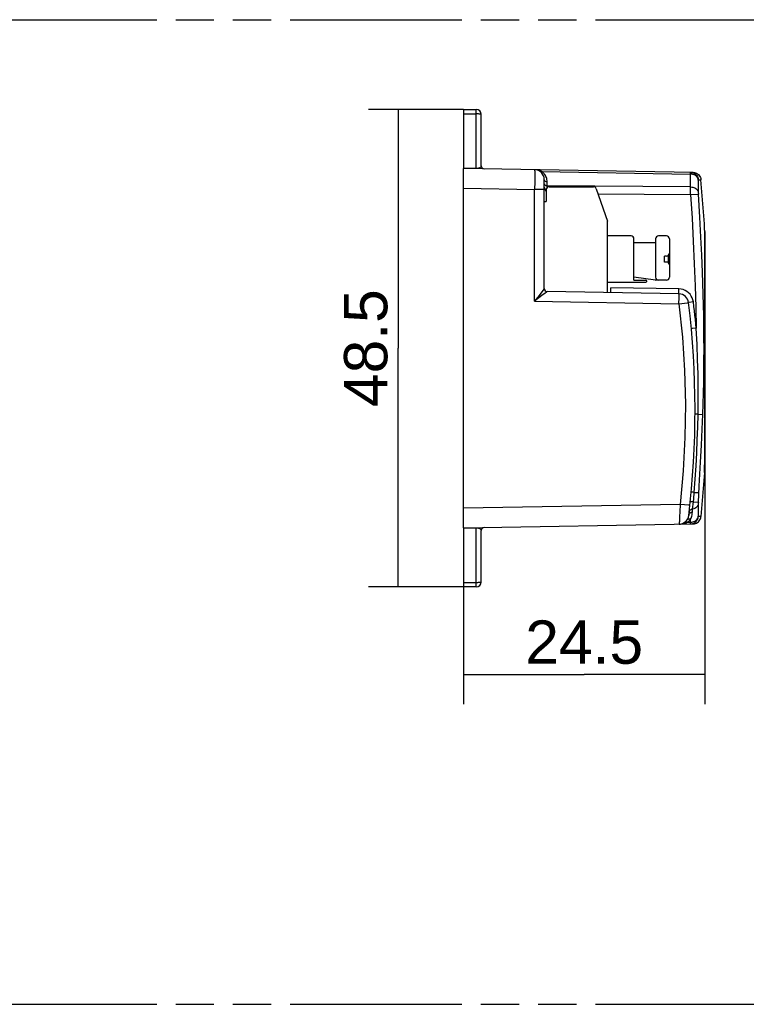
# Model space of a CAD drawing. Header units: millimetres. Extents: x 0 to 210, y 0 to 297.
# Tile 7 of 13: x 98 to 135, y 133 to 183. Entities that reach past the tile are written whole.
import ezdxf
from ezdxf.enums import TextEntityAlignment as Align

# ---------------------------------------------------------------- set-up
doc = ezdxf.new("R2010")
doc.units = ezdxf.units.MM
doc.header["$LTSCALE"] = 19.36
doc.linetypes.add('PHANTOM', pattern=[0.8, 0.45, -0.05, 0.1, -0.05, 0.1, -0.05])
doc.layers.get('0').update_dxf_attribs({"linetype": 'CONTINUOUS'})
doc.layers.add('DEFAULT_3', color=7, linetype='PHANTOM')
doc.layers.add('Z_DIM_2D', color=7, linetype='CONTINUOUS')
doc.styles.add('TEXTSTYLE_3', font='helveticaneueltw1g-ltcn.otf')
doc.dimstyles.new('DIMSTYLE_1', dxfattribs={"dimtxt": 2.2, "dimasz": 3.5, "dimexe": 1.5, "dimexo": 0, "dimgap": 0.55, "dimtad": 1, "dimdec": 3, "dimlfac": 2, "dimdsep": 46, "dimtxsty": 'TEXTSTYLE_3', "dimcen": 0.09, "dimclrt": 5, "dimadec": 0, "dimazin": 0, "dimtp": 0.3, "dimtm": 0.3, "dimtfac": 1, "dimtdec": 3, "dimtofl": 0, "dimtmove": 0, "dimatfit": 3, "dimfxl": 0, "dimtolj": 1, "dimarcsym": 0})
doc.dimstyles.new('DIMSTYLE_2', dxfattribs={"dimtxt": 2.2, "dimasz": 3.5, "dimexe": 1.5, "dimexo": 0, "dimgap": 0.55, "dimtad": 1, "dimdec": 3, "dimlfac": 2, "dimdsep": 46, "dimtxsty": 'TEXTSTYLE_3', "dimcen": 0.09, "dimclrt": 5, "dimadec": 0, "dimazin": 0, "dimtp": 0.2, "dimtm": 0.2, "dimtfac": 1, "dimtdec": 3, "dimtofl": 0, "dimtmove": 0, "dimatfit": 3, "dimfxl": 0, "dimtolj": 1, "dimarcsym": 0})

# ---------------------------------------------------------------- blocks, each defined once
blk = doc.blocks.new('*D2')
at = {"layer": 'Z_DIM_2D', "color": 2, "linetype": 'Continuous'}
for p, q in [((133.125, 166), (133.125, 147.923)), ((120.875, 154.106), (120.875, 147.923)), ((120.875, 149.423), (127, 149.423)), ((133.125, 149.423), (127, 149.423))]:
    blk.add_line(p, q, dxfattribs=at)
at = {"layer": 'Z_DIM_2D', "color": 5, "linetype": 'Continuous', "style": 'TEXTSTYLE_3'}
blk.add_text('24.5', height=2.2, dxfattribs=at).set_placement((127, 149.973), align=Align.CENTER)
blk = doc.blocks.new('_NONE')
blk = doc.blocks.new('*D4')
at = {"layer": 'Z_DIM_2D', "color": 2, "linetype": 'Continuous'}
for p, q in [((120.875, 178.125), (116.06, 178.125)), ((117.56, 178.125), (117.56, 166)), ((117.56, 153.875), (117.56, 166)), ((120.875, 153.875), (116.06, 153.875))]:
    blk.add_line(p, q, dxfattribs=at)
at = {"layer": 'Z_DIM_2D', "color": 5, "linetype": 'Continuous', "style": 'TEXTSTYLE_3'}
blk.add_text('48.5', height=2.2, rotation=90, dxfattribs=at).set_placement((117.01, 166), align=Align.CENTER)

msp = doc.modelspace()

# ---------------------------------------------------------------- linework, layer by layer
at = {"color": 7, "linetype": 'Continuous'}
for p, q in [((120.875, 178.125), (120.875, 175.13132)), ((120.875, 178.125), (121.525, 178.125)), ((121.775, 175.2567), (121.775, 177.875)), ((120.875, 156.875), (120.875, 175.125)), ((132.53229, 174.92152), (120.875, 175.125)), ((124.975, 169.02238), (124.975, 174.56208)), ((133.10093, 172.30588), (132.92408, 174.55297)), ((125.05918, 173.98186), (125.04149, 174.01901)), ((125.075, 174.05), (125.075, 173.45)), ((125.225, 174.2), (127.46786, 174.2)), ((127.60975, 174.09865), (128.175, 172.45)), ((125.075, 173.95064), (125.05918, 173.98186)), ((124.975, 173.45), (125.075, 173.45)), ((128.175, 168.81914), (128.175, 172.45)), ((129.375, 171.7), (128.175, 171.7)), ((129.525, 169.45), (129.525, 171.55)), ((130.625, 171.55), (130.625, 169.6)), ((131.175, 171.7), (130.775, 171.7)), ((131.325, 171.55), (131.325, 169.6)), ((133.10116, 171.99166), (133.10116, 160.0751)), ((133.125, 171.925), (133.125, 160.075)), ((130.625, 171.35), (129.525, 171.35)), ((131.075, 170.375), (131.075, 170.675)), ((131.175, 170.675), (131.075, 170.675)), ((131.175, 170.375), (131.075, 170.375)), ((130.61491, 169.45138), (129.525, 169.6)), ((128.175, 169.35), (130.135, 169.35)), ((128.35, 168.81609), (128.35, 169.06605)), ((129.525, 169.45), (130.135, 169.45)), ((130.175, 169.39), (130.175, 169.41)), ((131.175, 169.45), (130.63518, 169.45)), ((131.8087, 168.75572), (125.12238, 168.87243)), ((133.10093, 159.69412), (132.92408, 157.44703)), ((120.875, 156.875), (132.53229, 157.07848)), ((120.875, 156.86867), (120.875, 153.875)), ((121.775, 154.125), (121.775, 156.7433)), ((121.525, 153.875), (120.875, 153.875))]:
    msp.add_line(p, q, dxfattribs=at)
at = {"color": 9, "linetype": 'Continuous'}
for p, q in [((121.525, 175.11941), (121.525, 178.125)), ((120.875, 177.89352), (121.525, 177.89352)), ((124.48734, 174.76912), (124.4864, 174.44477)), ((124.48692, 174.92801), (124.48734, 174.76912)), ((124.83988, 174.97306), (124.78767, 174.99796)), ((124.83988, 174.97306), (132.39859, 174.84009)), ((132.39859, 174.18799), (132.39859, 174.84009)), ((132.79037, 174.53328), (132.79037, 173.90385)), ((132.79168, 174.55011), (132.92408, 174.55297)), ((120.875, 174.12515), (124.48373, 174.06216)), ((124.4864, 174.44477), (124.48373, 174.06216)), ((124.48373, 168.38365), (124.48373, 174.06216)), ((124.975, 174.06216), (124.48373, 174.06216)), ((125.12217, 174.15872), (125.12238, 174.44425)), ((132.39859, 174.18799), (125.12238, 174.24571)), ((132.40142, 173.80253), (132.39858, 174.18797)), ((127.69807, 173.84105), (132.40142, 173.80253)), ((132.40143, 173.80254), (132.79321, 173.82659)), ((132.86122, 172.65867), (132.79321, 173.82658)), ((132.9157, 171.64442), (132.86122, 172.65867)), ((133.10116, 171.99166), (133.10093, 172.30588)), ((132.96063, 170.72082), (132.9157, 171.64442)), ((131.275, 170.3368), (131.275, 170.7132)), ((132.99778, 169.85483), (132.96063, 170.72082)), ((133.01877, 169.2956), (132.99778, 169.85483)), ((131.80868, 169.00568), (128.35, 169.06605)), ((133.0369, 168.74219), (133.01877, 169.2956)), ((124.71046, 168.67459), (124.48373, 168.38365)), ((124.85736, 168.66701), (124.48373, 168.38365)), ((124.9051, 168.92721), (124.71046, 168.67459)), ((125.01628, 168.7887), (124.85736, 168.66701)), ((124.95044, 168.98733), (124.9051, 168.92721)), ((124.98379, 168.97169), (124.98621, 168.96539)), ((124.98621, 168.96539), (124.99924, 168.94074)), ((124.99978, 168.93972), (125.01799, 168.9172)), ((125.07369, 168.83315), (125.01628, 168.7887)), ((125.01799, 168.9172), (125.04018, 168.8986)), ((125.04018, 168.8986), (125.06458, 168.88515)), ((125.09845, 168.85257), (125.07369, 168.83315)), ((131.80688, 168.82633), (131.80715, 168.88899)), ((131.8117, 168.48275), (131.8123, 168.60929)), ((133.05213, 168.18954), (133.0369, 168.74219)), ((124.48373, 168.38365), (131.80869, 168.25579)), ((131.80869, 168.25579), (132.24026, 168.30869)), ((132.24026, 168.30869), (132.28988, 168.31503)), ((132.28988, 168.31503), (132.29931, 168.31643)), ((132.32291, 168.31944), (132.29931, 168.31643)), ((132.54014, 168.34608), (132.32291, 168.31944)), ((133.06427, 167.63539), (133.05213, 168.18954)), ((133.07311, 167.07806), (133.06427, 167.63539)), ((132.6821, 167.01057), (132.4862, 166.99251)), ((133.07841, 166.51649), (133.07311, 167.07806)), ((132.44065, 166.98817), (132.4375, 166.98782)), ((132.4862, 166.99251), (132.44065, 166.98817)), ((133.07998, 165.9527), (133.07841, 166.51649)), ((133.07778, 165.39032), (133.07998, 165.9527)), ((133.07189, 164.82967), (133.07778, 165.39032)), ((133.06244, 164.2706), (133.07189, 164.82967)), ((133.04973, 163.71557), (133.06244, 164.2706)), ((133.03415, 163.16812), (133.04973, 163.71557)), ((133.01621, 162.63241), (133.03415, 163.16812)), ((132.71442, 162.64112), (132.66647, 162.6407)), ((132.77554, 162.64128), (132.71442, 162.64112)), ((132.77557, 162.64127), (133.01621, 162.63241)), ((132.98697, 161.88077), (133.01621, 162.63241)), ((132.95082, 161.06838), (132.98697, 161.88077)), ((132.90805, 160.20789), (132.95082, 161.06838)), ((132.84174, 158.99839), (132.90805, 160.20789)), ((133.10093, 159.69412), (133.10116, 160.0751)), ((132.55479, 158.35214), (132.58154, 158.67833)), ((132.58154, 158.67833), (132.82237, 158.66384)), ((132.79238, 158.15864), (132.84174, 158.99839)), ((131.87438, 158.06684), (120.875, 157.87485)), ((131.87438, 158.06685), (131.85589, 157.68374)), ((132.31111, 158.01907), (131.87412, 158.06687)), ((132.50285, 157.82415), (132.54078, 158.18902)), ((132.54078, 158.18902), (132.79321, 158.17341)), ((132.54079, 158.18902), (132.55479, 158.35214)), ((132.79037, 158.09616), (132.79037, 157.46672)), ((131.85589, 157.68374), (131.84383, 157.45743)), ((132.4911, 157.66706), (132.50286, 157.82413)), ((132.1701, 157.1317), (132.23066, 157.15701)), ((132.23063, 157.157), (132.2612, 157.17875)), ((132.23063, 157.157), (132.39859, 157.15995)), ((132.2612, 157.17875), (132.29077, 157.20216)), ((132.39859, 157.15995), (132.39859, 157.31295)), ((132.92408, 157.44703), (132.79168, 157.44989)), ((120.875, 156.86867), (121.53118, 156.88073)), ((121.525, 153.875), (121.525, 156.88059)), ((120.875, 154.10648), (121.525, 154.10648))]:
    msp.add_line(p, q, dxfattribs=at)
for points in [[(121.775, 177.875), (121.77192, 177.8779), (121.76276, 177.88072), (121.74775, 177.88341), (121.72725, 177.88588), (121.70178, 177.88809), (121.67195, 177.88998), (121.6385, 177.8915), (121.60225, 177.89261), (121.56411, 177.89329), (121.525, 177.89352)], [(121.61724, 175.12815), (121.61154, 175.12691), (121.60582, 175.12577), (121.60005, 175.12471), (121.59422, 175.12375), (121.58833, 175.12287), (121.58233, 175.12208), (121.57623, 175.12137), (121.56996, 175.12076), (121.56358, 175.12024), (121.5571, 175.11982), (121.55056, 175.11952), (121.54401, 175.11933), (121.53752, 175.11925), (121.53119, 175.11927), (120.875, 175.13132)], [(121.775, 175.2567), (121.77433, 175.24722), (121.7725, 175.23849), (121.76978, 175.2303), (121.76635, 175.22263), (121.76236, 175.21548), (121.75792, 175.20879), (121.75314, 175.20253), (121.74808, 175.19667), (121.74281, 175.19118), (121.73737, 175.18603), (121.73181, 175.1812), (121.72616, 175.17667), (121.72043, 175.17242), (121.71466, 175.16843), (121.70886, 175.16468), (121.70305, 175.16116), (121.69723, 175.15785), (121.69141, 175.15475), (121.68561, 175.15183), (121.67982, 175.14909), (121.67405, 175.14652), (121.6683, 175.1441), (121.66257, 175.14183), (121.65687, 175.1397), (121.65118, 175.13771), (121.64551, 175.13584), (121.63985, 175.13408), (121.63421, 175.13244), (121.62856, 175.13091), (121.6229, 175.12948), (121.61724, 175.12815)], [(124.78767, 174.99796), (124.73248, 175.01931), (124.67418, 175.0366), (124.61313, 175.04969), (124.54966, 175.0583), (124.48367, 175.06201)], [(124.48373, 175.06201), (124.48478, 175.05344), (124.48569, 175.02791), (124.4864, 174.98586), (124.48692, 174.92801)], [(124.83988, 174.97307), (124.8246, 174.96746), (124.8095, 174.96412), (124.79506, 174.96317), (124.78145, 174.96461), (124.76887, 174.96843), (124.75769, 174.9745)], [(125.12238, 174.44425), (125.11939, 174.50433), (125.11121, 174.56258), (125.09757, 174.61944), (125.07932, 174.6737), (125.05695, 174.72447), (125.03132, 174.7715), (125.00333, 174.81411), (124.9733, 174.8528), (124.9418, 174.88774), (124.90893, 174.91926), (124.87499, 174.94771), (124.83988, 174.97306)], [(125.12238, 174.44425), (125.09377, 174.44681), (125.06647, 174.45357), (125.0416, 174.46413), (125.01957, 174.47825), (125.00093, 174.49585), (124.98682, 174.51623), (124.97802, 174.53858), (124.975, 174.56209)], [(132.39859, 174.84003), (132.39901, 174.88602), (132.39923, 174.90245), (132.39945, 174.9143), (132.39968, 174.92144), (132.39989, 174.92381)], [(132.79037, 174.53328), (132.78137, 174.582), (132.76413, 174.62842), (132.73956, 174.67139), (132.70795, 174.71091), (132.66925, 174.74683), (132.62419, 174.77803), (132.57345, 174.8037), (132.51811, 174.82301), (132.45941, 174.83528), (132.39859, 174.84005)], [(132.39989, 174.92381), (132.45877, 174.9184), (132.51688, 174.90414), (132.57183, 174.88155), (132.62275, 174.8511), (132.66861, 174.81345), (132.7084, 174.76941), (132.74123, 174.71997), (132.76643, 174.66612), (132.78345, 174.60871), (132.79168, 174.55011)], [(132.79168, 174.55011), (132.79129, 174.5496), (132.79096, 174.54816), (132.79071, 174.54577), (132.79052, 174.54248), (132.79041, 174.53832), (132.79037, 174.53328)], [(124.97777, 174.33878), (124.98589, 174.31773), (124.99889, 174.29847)], [(124.99889, 174.29847), (125.01648, 174.28133), (125.03854, 174.26673), (125.06423, 174.25556), (125.09252, 174.24843), (125.12238, 174.24571)], [(132.39859, 174.18799), (132.45752, 174.18382), (132.51421, 174.17319), (132.56723, 174.15672), (132.61657, 174.13464), (132.66203, 174.10688), (132.70222, 174.07395), (132.73612, 174.03635), (132.76265, 173.99484), (132.78095, 173.95036), (132.79037, 173.90385)], [(132.40142, 173.80253), (132.47219, 172.60068), (132.53405, 171.42674), (132.58764, 170.2807), (132.63104, 169.16262), (132.66231, 168.07258), (132.6821, 167.01056)], [(132.79037, 173.90385), (132.79046, 173.89352), (132.79071, 173.88202), (132.79113, 173.86921), (132.79169, 173.85552), (132.79238, 173.84135), (132.79321, 173.82658)], [(124.975, 169.02231), (124.97241, 169.01805), (124.96436, 169.00641), (124.95044, 168.98733)], [(131.80715, 168.88899), (131.80803, 168.96499), (131.80869, 169.00568)], [(132.54014, 168.34608), (132.51906, 168.45287), (132.48402, 168.55339), (132.43442, 168.64851), (132.37202, 168.73561), (132.29775, 168.81273), (132.21339, 168.87865), (132.12033, 168.93173), (132.02061, 168.97125), (131.91704, 168.99573), (131.80868, 169.00568)], [(125.06561, 168.88458), (125.09365, 168.87564), (125.12234, 168.87236)], [(125.12234, 168.87235), (125.1214, 168.87126), (125.11857, 168.86881), (125.11393, 168.86495), (125.10726, 168.85958), (125.09845, 168.85257)], [(125.12238, 168.87243), (125.12235, 168.87243), (125.12234, 168.87235)], [(131.80995, 168.74955), (131.80806, 168.75883), (131.80755, 168.76789), (131.80719, 168.78227), (131.80697, 168.80173), (131.80688, 168.82633)], [(131.8123, 168.60929), (131.81215, 168.66024), (131.8117, 168.70123), (131.81096, 168.73125), (131.80995, 168.74955)], [(131.80869, 168.25579), (131.80995, 168.334), (131.8117, 168.48275)], [(131.80869, 168.25579), (131.98122, 166.56156), (132.08912, 164.86444), (132.13241, 163.16319), (132.11106, 161.46153), (132.02505, 159.76316), (131.87438, 158.06684)], [(132.6821, 167.01056), (132.66118, 167.23344), (132.63916, 167.4562), (132.61605, 167.67885), (132.59184, 167.90138), (132.56654, 168.12379), (132.54014, 168.34608)], [(132.77554, 162.64128), (132.78316, 163.31545), (132.78294, 164.00122), (132.77457, 164.68882), (132.75629, 165.40692), (132.72563, 166.18408), (132.6821, 167.01046)], [(132.58155, 158.67833), (132.63178, 159.35162), (132.67498, 160.01986), (132.71074, 160.68304), (132.73938, 161.34107), (132.76119, 161.99383), (132.77557, 162.64127)], [(132.66647, 162.6407), (132.6485, 162.64039), (132.63524, 162.64003), (132.62709, 162.63962), (132.62438, 162.63917)], [(132.58155, 158.67833), (132.52022, 158.68464), (132.49451, 158.68742), (132.47267, 158.68988), (132.45509, 158.69196), (132.4421, 158.69365), (132.43404, 158.69493), (132.43137, 158.69572)], [(132.36275, 158.01306), (132.35682, 158.01385), (132.31111, 158.01907)], [(132.54079, 158.18902), (132.50749, 158.19277), (132.47664, 158.19635), (132.44951, 158.19963), (132.42647, 158.20255), (132.408, 158.20505), (132.39451, 158.20707), (132.38626, 158.20859), (132.38357, 158.20954)], [(132.79037, 158.09615), (132.78116, 158.05033), (132.76323, 158.00627), (132.7372, 157.96508), (132.70343, 157.9272), (132.66206, 157.89314), (132.61409, 157.86407), (132.56065, 157.84085), (132.50286, 157.82413)], [(132.79238, 158.15864), (132.79169, 158.14447), (132.79113, 158.13078), (132.79071, 158.11798), (132.79046, 158.10648), (132.79037, 158.09616)], [(132.39133, 157.6316), (132.36465, 157.6123), (132.34196, 157.58955), (132.32409, 157.5639), (132.3116, 157.53584), (132.30506, 157.50654)], [(132.50285, 157.82415), (132.46797, 157.81599), (132.43507, 157.80373), (132.40553, 157.78785), (132.37975, 157.76865), (132.3583, 157.74655), (132.34161, 157.72201), (132.33005, 157.69539), (132.32404, 157.66779)], [(132.4911, 157.66706), (132.45537, 157.65935), (132.42161, 157.64734), (132.39133, 157.6316)], [(132.39859, 157.31295), (132.42171, 157.36431), (132.44189, 157.41903), (132.45923, 157.47675), (132.47336, 157.53738), (132.48393, 157.60088), (132.4911, 157.66706)], [(131.84383, 157.45743), (131.83308, 157.27261), (131.82848, 157.19995), (131.82454, 157.14206), (131.82131, 157.10002), (131.81891, 157.07454), (131.81734, 157.066)], [(131.81735, 157.066), (131.89398, 157.06991), (131.96764, 157.07881), (132.03847, 157.09226), (132.10608, 157.10994), (132.1701, 157.1317)], [(132.23063, 157.15703), (132.20499, 157.16646), (132.17966, 157.17207), (132.15543, 157.17366), (132.13262, 157.17124), (132.11155, 157.1648), (132.09286, 157.15458)], [(132.39859, 157.31294), (132.36029, 157.31937), (132.32254, 157.31974), (132.28734, 157.31392), (132.25534, 157.302), (132.22731, 157.28404), (132.20483, 157.26097)], [(132.29077, 157.20216), (132.31938, 157.22724), (132.34693, 157.25404), (132.37332, 157.2826), (132.39859, 157.31295)], [(132.39923, 157.09762), (132.3988, 157.1349), (132.39858, 157.15997)], [(132.39859, 157.15995), (132.45754, 157.16445), (132.51424, 157.17593), (132.56727, 157.19372), (132.6166, 157.21757), (132.66205, 157.24753), (132.70223, 157.28308), (132.73612, 157.32367), (132.76265, 157.36848), (132.78095, 157.4165), (132.79037, 157.46672)], [(132.39988, 157.07619), (132.39967, 157.0786), (132.39945, 157.08576), (132.39923, 157.09762)], [(132.39986, 157.07617), (132.458, 157.08145), (132.5156, 157.09542), (132.57054, 157.11779), (132.62132, 157.14787), (132.66608, 157.18413), (132.70533, 157.22668), (132.73901, 157.27612), (132.76527, 157.33088), (132.78308, 157.38959), (132.79168, 157.44989)], [(132.79037, 157.46672), (132.79041, 157.46168), (132.79052, 157.45752), (132.79071, 157.45423), (132.79096, 157.45184), (132.79129, 157.4504), (132.79168, 157.44989)], [(121.53118, 156.88073), (121.5375, 156.88075), (121.54398, 156.88067), (121.55053, 156.88049), (121.55706, 156.88018)], [(121.55706, 156.88018), (121.56354, 156.87977), (121.56992, 156.87925), (121.57618, 156.87863), (121.58229, 156.87793), (121.58828, 156.87714), (121.59417, 156.87626), (121.59999, 156.8753), (121.60576, 156.87424), (121.61149, 156.8731), (121.61718, 156.87186)], [(121.61718, 156.87186), (121.62285, 156.87053), (121.6285, 156.8691), (121.63415, 156.86757), (121.6398, 156.86593), (121.64546, 156.86418), (121.65113, 156.86231), (121.65682, 156.86031), (121.66253, 156.85818), (121.66826, 156.85592), (121.67402, 156.8535), (121.67979, 156.85092), (121.68558, 156.84818), (121.6914, 156.84526), (121.69722, 156.84215), (121.70305, 156.83884), (121.70887, 156.83531), (121.71468, 156.83156), (121.72046, 156.82756), (121.72619, 156.8233), (121.73186, 156.81876), (121.73743, 156.81392), (121.74287, 156.80876), (121.74814, 156.80326), (121.7532, 156.79739), (121.75798, 156.79113), (121.7624, 156.78444), (121.76639, 156.77729), (121.7698, 156.76964), (121.77252, 156.76147), (121.77434, 156.75275), (121.775, 156.7433)], [(121.525, 154.10648), (121.56411, 154.10672), (121.60225, 154.10739), (121.63849, 154.1085), (121.67194, 154.11002), (121.70177, 154.11191), (121.72725, 154.11412), (121.74775, 154.1166), (121.76276, 154.11928), (121.77192, 154.12207), (121.775, 154.125)]]:
    msp.add_lwpolyline(points, dxfattribs=at)
at = {"color": 7, "linetype": 'Continuous'}
for points in [[(132.53228, 174.92152), (132.59086, 174.91617), (132.64799, 174.9023), (132.70106, 174.8809), (132.75035, 174.85228), (132.79577, 174.81629), (132.83594, 174.77359), (132.8698, 174.72486), (132.89635, 174.67101), (132.91475, 174.6129), (132.92408, 174.55297)], [(125.01215, 174.08984), (125.00066, 174.12354), (124.9913, 174.1561)], [(125.04149, 174.01901), (125.0258, 174.05501), (125.01215, 174.08984)], [(124.97499, 169.02231), (124.97777, 168.99357), (124.98379, 168.97169)], [(132.53228, 157.07848), (132.59086, 157.08383), (132.64799, 157.0977), (132.70106, 157.1191), (132.75035, 157.14772), (132.79577, 157.18371), (132.83594, 157.22641), (132.8698, 157.27514), (132.89635, 157.32899), (132.91475, 157.3871), (132.92408, 157.44703)]]:
    msp.add_lwpolyline(points, dxfattribs=at)
for centre, radius, start, end in [((121.525, 177.875), 0.25, 0, 90), ((121.925, 175.2567), 0.15, 180, 269), ((124.475, 174.56209), 0.5, 0, 89.000643), ((125.225, 174.05), 0.15, 90, 180), ((127.46786, 174.05), 0.15, 18.924644, 90), ((129.375, 171.55), 0.15, 0, 90), ((130.775, 171.55), 0.15, 90, 180), ((131.175, 171.55), 0.15, 0, 90), ((133.05, 171.925), 0.075, 0, 46.856413), ((131.175, 170.825), 0.15, 270, 360), ((131.175, 170.225), 0.15, 0, 90), ((130.775, 169.6), 0.15, 180, 270), ((131.175, 169.6), 0.15, 270, 360), ((125.125, 169.0224), 0.15, 180, 269), ((130.135, 169.41), 0.04, 0, 90), ((130.135, 169.39), 0.04, 270, 360), ((130.63518, 169.6), 0.15, 262.234834, 270), ((131.79996, 168.25579), 0.5, 6.913786, 88.998895), ((87.425, 162.875), 45.2, 353.178803, 6.913789), ((133.05, 160.075), 0.075, 313.143587, 360), ((131.8086, 157.56592), 0.5, 271.002444, 353.178804), ((121.925, 156.7433), 0.15, 91, 180), ((121.525, 154.125), 0.25, 270, 360)]:
    msp.add_arc(centre, radius, start, end, dxfattribs=at)
at = {"layer": 'DEFAULT_3', "color": 91, "linetype": 'PHANTOM', "true_color": 0x80ff80}
for p, q in [((50.12864, 182.68), (150.12864, 182.68)), ((50.12864, 132.68), (150.12864, 132.68))]:
    msp.add_line(p, q, dxfattribs=at)

# ---------------------------------------------------------------- dimensions: what is measured, and where the dimension line sits
at = {"layer": 'Z_DIM_2D', "color": 2, "linetype": 'Continuous'}
dim = msp.add_linear_dim(base=(117.55954, 178.125), p1=(120.875, 153.875), p2=(120.875, 178.125), angle=90, dimstyle='DIMSTYLE_1', override={"dimblk1": 'NONE', "dimblk2": 'NONE', "dimsah": 1}, dxfattribs=at)
dim.commit()
dim.dimension.update_dxf_attribs({"geometry": '*D4', "text_midpoint": (117.55954, 165.98358), "dimtype": 160})
dim = msp.add_linear_dim(base=(133.125, 149.42287), p1=(120.875, 154.10648), p2=(133.125, 166), dimstyle='DIMSTYLE_2', override={"dimblk1": 'NONE', "dimblk2": 'NONE', "dimsah": 1}, dxfattribs=at)
dim.commit()
dim.dimension.update_dxf_attribs({"geometry": '*D2', "text_midpoint": (127.0041, 149.42287), "dimtype": 160})

doc.saveas('drawing.dxf')
